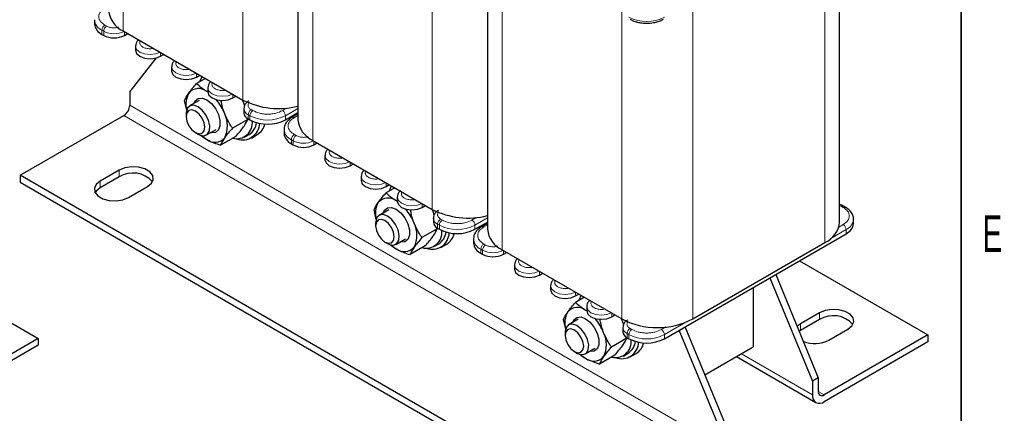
# Model space of a CAD drawing. Header units: millimetres. Extents: x 5 to 418, y 2 to 292.
# Tile 23 of 29: x 318 to 412, y 63 to 101. Entities that reach past the tile are written whole.
import ezdxf

# ---------------------------------------------------------------- set-up
doc = ezdxf.new("R2010")
doc.units = ezdxf.units.MM
doc.layers.add('SLD-0', color=7, linetype='Continuous')
doc.styles.add('SLDTEXTSTYLE0', font='TXT', dxfattribs={"width": 0.605})

msp = doc.modelspace()

# ---------------------------------------------------------------- linework, layer by layer
at = {"color": 7, "linetype": 'Continuous', "lineweight": 18}
for p, q in [((327.944, 129.273), (327.944, 99.616)), ((339.371, 122.676), (339.371, 93.02)), ((346.046, 118.823), (346.046, 89.166)), ((357.473, 112.226), (357.473, 82.57)), ((364.148, 108.373), (364.148, 78.716)), ((394.978, 109.059), (394.978, 79.402)), ((375.575, 101.776), (375.575, 72.12)), ((382.363, 101.776), (382.363, 72.12)), ((326.361, 100.073), (326.191, 100.171)), ((326.078, 99.584), (325.908, 99.681)), ((325.908, 99.681), (325.908, 99.29)), ((326.078, 99.584), (326.078, 99.192)), ((328.058, 99.192), (328.058, 99.551)), ((331.508, 97.2), (331.508, 97.559)), ((334.959, 95.208), (334.959, 95.567)), ((338.41, 93.215), (338.41, 93.575)), ((328.567, 92.528), (385.135, 59.871)), ((343.579, 92.248), (343.161, 92.007)), ((344.641, 92.208), (343.444, 91.517)), ((384.57, 58.892), (328.001, 91.548)), ((340.05, 91.517), (339.88, 91.615)), ((339.88, 91.615), (339.88, 91.223)), ((340.05, 91.517), (340.05, 91.125)), ((340.333, 92.007), (340.163, 92.105)), ((343.444, 91.517), (343.444, 91.125)), ((344.293, 91.354), (344.641, 91.555)), ((344.463, 89.623), (344.293, 89.721)), ((344.18, 89.133), (344.01, 89.231)), ((344.01, 89.231), (344.01, 88.84)), ((344.18, 89.133), (344.18, 88.742)), ((346.16, 88.742), (346.16, 89.101)), ((349.61, 86.75), (349.61, 87.109)), ((327.549, 85.67), (327.549, 86.323)), ((325.738, 84.625), (325.738, 85.278)), ((353.061, 84.757), (353.061, 85.117)), ((356.512, 82.765), (356.512, 83.125)), ((396.384, 82.933), (396.562, 82.864)), ((396.562, 82.864), (396.732, 82.766)), ((358.152, 81.067), (357.982, 81.165)), ((357.982, 81.165), (357.982, 80.773)), ((358.152, 81.067), (358.152, 80.675)), ((358.435, 81.557), (358.265, 81.655)), ((361.68, 81.798), (361.263, 81.557)), ((362.742, 81.758), (361.546, 81.067)), ((361.546, 81.067), (361.546, 80.675)), ((362.395, 80.904), (362.742, 81.105)), ((396.732, 81.133), (396.315, 80.892)), ((397.015, 80.643), (395.539, 79.791)), ((397.015, 80.643), (397.015, 80.251)), ((362.564, 79.173), (362.395, 79.271)), ((362.282, 78.683), (362.112, 78.781)), ((362.112, 78.781), (362.112, 78.389)), ((362.282, 78.683), (362.282, 78.292)), ((364.261, 78.292), (364.261, 78.651)), ((367.712, 76.299), (367.712, 76.659)), ((371.163, 74.307), (371.163, 74.667)), ((374.614, 72.315), (374.614, 72.675)), ((394.469, 72.052), (394.469, 72.705)), ((381.69, 71.796), (379.648, 70.617)), ((392.659, 71.007), (392.659, 71.66)), ((376.254, 70.617), (376.084, 70.715)), ((376.084, 70.715), (376.084, 70.323)), ((376.254, 70.617), (376.254, 70.225)), ((376.537, 71.107), (376.367, 71.205)), ((379.782, 71.348), (379.365, 71.107)), ((379.648, 70.617), (379.648, 70.225)), ((387.002, 68.787), (393.79, 64.868)), ((394.356, 65.194), (394.922, 64.868))]:
    msp.add_line(p, q, dxfattribs=at)
at = {"color": 7, "linetype": 'Continuous', "lineweight": 25}
for p, q in [((344.641, 119.112), (344.641, 91.126)), ((396.384, 81.361), (396.384, 110.454)), ((362.742, 108.662), (362.742, 80.676)), ((325.205, 100.661), (325.205, 100.269)), ((325.908, 99.29), (326.078, 99.192)), ((327.944, 99.616), (339.371, 93.02)), ((328.058, 99.192), (328.369, 99.371)), ((329.118, 98.163), (329.118, 97.771)), ((331.084, 97.032), (328.567, 93.834)), ((331.508, 97.2), (331.82, 97.379)), ((332.569, 96.171), (332.569, 95.779)), ((335.796, 95.083), (334.954, 94.597)), ((334.959, 95.208), (335.27, 95.387)), ((336.02, 94.179), (336.02, 93.787)), ((328.567, 93.834), (328.567, 92.528)), ((336.02, 93.787), (335.921, 93.835)), ((336.02, 93.775), (335.921, 93.835)), ((338.41, 93.215), (338.721, 93.395)), ((334.017, 92.049), (333.811, 92.971)), ((335.211, 92.987), (334.289, 92.455)), ((339.317, 93.051), (339.445, 92.747)), ((339.445, 92.747), (339.526, 92.453)), ((318.102, 85.833), (328.001, 91.548)), ((333.957, 91.722), (333.957, 91.442)), ((339.47, 92.187), (339.47, 91.795)), ((339.824, 91.271), (339.84, 91.172)), ((343.444, 91.125), (344.641, 91.816)), ((344.641, 91.69), (344.093, 91.374)), ((339.84, 91.172), (338.384, 90.331)), ((339.88, 91.223), (340.05, 91.125)), ((334.846, 89.903), (335.089, 89.763)), ((335.889, 89.683), (336.811, 90.216)), ((338.697, 89.546), (337.241, 88.705)), ((339.531, 89.476), (339.983, 89.738)), ((340.183, 89.391), (340.749, 89.718)), ((343.307, 90.211), (343.307, 89.819)), ((344.01, 88.84), (344.18, 88.742)), ((346.046, 89.166), (357.473, 82.57)), ((346.16, 88.742), (346.471, 88.921)), ((347.22, 87.713), (347.22, 87.321)), ((349.61, 86.75), (349.921, 86.929)), ((318.102, 85.833), (318.102, 85.18)), ((374.67, 53.177), (318.102, 85.833)), ((327.549, 86.323), (325.738, 85.278)), ((327.549, 85.67), (325.738, 84.625)), ((350.671, 85.721), (350.671, 85.329)), ((318.102, 85.18), (374.67, 52.524)), ((328.454, 83.71), (330.264, 84.755)), ((353.061, 84.757), (353.372, 84.937)), ((353.898, 84.633), (353.056, 84.147)), ((354.122, 83.729), (354.122, 83.337)), ((354.122, 83.337), (354.023, 83.385)), ((354.122, 83.325), (354.023, 83.385)), ((356.512, 82.765), (356.823, 82.945)), ((396.932, 82.785), (396.762, 82.883)), ((352.119, 81.599), (351.913, 82.521)), ((353.313, 82.537), (352.391, 82.005)), ((357.419, 82.601), (357.547, 82.297)), ((357.547, 82.297), (357.628, 82.003)), ((352.059, 81.272), (352.059, 80.992)), ((357.572, 81.737), (357.572, 81.345)), ((361.546, 80.675), (362.742, 81.366)), ((362.742, 81.24), (362.195, 80.924)), ((397.718, 81.231), (397.718, 81.623)), ((357.942, 80.722), (356.486, 79.881)), ((357.926, 80.821), (357.942, 80.722)), ((357.982, 80.773), (358.152, 80.675)), ((379.648, 70.225), (397.015, 80.251)), ((352.948, 79.453), (353.191, 79.313)), ((353.991, 79.233), (354.913, 79.766)), ((356.799, 79.096), (355.343, 78.255)), ((357.633, 79.026), (358.085, 79.288)), ((358.285, 78.941), (358.851, 79.268)), ((361.409, 79.761), (361.409, 79.369)), ((382.363, 72.12), (394.978, 79.402)), ((362.112, 78.389), (362.282, 78.292)), ((364.148, 78.716), (375.575, 72.12)), ((364.261, 78.292), (364.573, 78.471)), ((307.55, 77.346), (319.827, 70.258)), ((365.322, 77.263), (365.322, 76.871)), ((392.544, 77.67), (404.821, 70.583)), ((367.712, 76.299), (368.023, 76.479)), ((390.287, 76.367), (394.356, 66.501)), ((368.773, 75.271), (368.773, 74.879)), ((389.722, 76.041), (393.79, 66.174)), ((371.163, 74.307), (371.474, 74.487)), ((388.133, 75.124), (388.133, 69.44)), ((372, 74.183), (371.158, 73.697)), ((372.224, 72.887), (372.125, 72.935)), ((372.224, 72.875), (372.125, 72.935)), ((372.224, 73.279), (372.224, 72.887)), ((374.614, 72.315), (374.925, 72.495)), ((394.469, 72.705), (392.659, 71.66)), ((370.221, 71.149), (370.015, 72.071)), ((371.415, 72.087), (370.493, 71.555)), ((375.521, 72.151), (375.649, 71.847)), ((375.649, 71.847), (375.729, 71.553)), ((392.659, 71.66), (392.332, 71.408)), ((394.469, 72.052), (392.659, 71.007)), ((370.161, 70.822), (370.161, 70.541)), ((375.674, 71.287), (375.674, 70.895)), ((385.135, 61.178), (381.067, 71.044)), ((385.701, 61.504), (381.632, 71.371)), ((392.659, 71.007), (392.531, 70.926)), ((404.821, 70.583), (394.922, 64.868)), ((395.374, 70.093), (397.184, 71.138)), ((404.821, 70.583), (404.821, 69.929)), ((319.827, 70.258), (309.927, 64.543)), ((319.827, 70.258), (319.827, 69.605)), ((376.044, 70.272), (374.588, 69.431)), ((376.028, 70.371), (376.044, 70.272)), ((376.084, 70.323), (376.254, 70.225)), ((404.821, 69.929), (394.922, 64.215)), ((319.827, 69.605), (309.927, 63.89)), ((371.05, 69.003), (371.293, 68.863)), ((372.093, 68.783), (373.015, 69.316)), ((375.735, 68.576), (376.187, 68.838)), ((376.387, 68.491), (376.953, 68.818)), ((383.525, 66.78), (388.133, 69.44)), ((374.901, 68.646), (373.444, 67.805)), ((386.533, 68.516), (394.122, 64.135)), ((394.356, 66.501), (393.79, 66.174)), ((393.79, 66.174), (393.79, 64.868)), ((394.356, 66.501), (394.356, 65.194))]:
    msp.add_line(p, q, dxfattribs=at)
at = {"color": 7, "linetype": 'Continuous', "lineweight": 18, "flags": 128}
for points in [[(331.48, 97.575), (331.054, 97.416), (330.518, 97.355), (329.983, 97.416), (329.528, 97.591), (329.225, 97.854), (329.118, 98.163), (329.118, 98.17)], [(334.93, 95.583), (334.505, 95.424), (333.969, 95.363), (333.433, 95.424), (332.979, 95.599), (332.676, 95.862), (332.569, 96.171), (332.569, 96.178)], [(338.381, 93.591), (337.955, 93.432), (337.42, 93.371), (336.884, 93.432), (336.43, 93.607), (336.126, 93.87), (336.02, 94.179), (336.02, 94.186)], [(349.582, 87.125), (349.156, 86.966), (348.62, 86.905), (348.085, 86.966), (347.63, 87.141), (347.327, 87.404), (347.22, 87.713), (347.22, 87.72)], [(353.032, 85.133), (352.607, 84.974), (352.071, 84.913), (351.535, 84.974), (351.081, 85.149), (350.778, 85.412), (350.671, 85.721), (350.671, 85.728)], [(356.483, 83.141), (356.057, 82.982), (355.522, 82.921), (354.986, 82.982), (354.532, 83.157), (354.228, 83.42), (354.122, 83.729), (354.122, 83.736)], [(367.684, 76.675), (367.258, 76.516), (366.722, 76.455), (366.186, 76.516), (365.732, 76.691), (365.429, 76.954), (365.322, 77.263), (365.322, 77.27)], [(371.134, 74.683), (370.709, 74.524), (370.173, 74.463), (369.637, 74.524), (369.183, 74.699), (368.879, 74.962), (368.773, 75.271), (368.773, 75.278)], [(374.585, 72.691), (374.159, 72.532), (373.624, 72.471), (373.088, 72.532), (372.634, 72.707), (372.33, 72.97), (372.224, 73.279), (372.224, 73.286)]]:
    msp.add_lwpolyline(points, dxfattribs=at)
at = {"color": 7, "linetype": 'Continuous', "lineweight": 25, "flags": 128}
for points in [[(329.118, 97.771), (329.225, 97.462), (329.528, 97.2), (329.983, 97.024), (330.518, 96.963), (331.054, 97.024), (331.508, 97.2)], [(332.569, 95.779), (332.676, 95.47), (332.979, 95.208), (333.433, 95.032), (333.969, 94.971), (334.505, 95.032), (334.959, 95.208)], [(335.274, 94.782), (335.477, 95.261), (335.48, 95.266)], [(335.452, 95.282), (335.426, 95.174), (335.425, 95.171)], [(334.685, 92.683), (334.805, 92.937), (335.093, 93.167), (335.48, 93.201), (335.921, 93.037), (336.361, 92.693), (336.749, 92.211), (337.036, 91.649), (337.189, 91.075), (337.189, 90.558), (337.036, 90.161), (336.749, 89.931), (336.361, 89.897), (336.285, 89.912)], [(336.02, 93.787), (336.126, 93.478), (336.43, 93.215), (336.884, 93.04), (337.42, 92.979), (337.955, 93.04), (338.41, 93.215)], [(335.089, 92.375), (334.68, 92.523), (334.327, 92.474), (334.076, 92.236), (333.962, 91.84), (333.957, 91.722)], [(335.089, 89.763), (335.297, 89.665), (335.684, 89.614), (335.992, 89.76), (336.177, 90.083), (336.215, 90.539), (336.102, 91.067), (335.851, 91.594), (335.498, 92.051), (335.089, 92.375), (335.089, 92.375)], [(334.846, 91.955), (334.506, 92.073), (334.218, 92.017), (334.025, 91.795), (333.957, 91.442), (334.025, 91.01), (334.218, 90.566), (334.506, 90.177), (334.846, 89.903), (335.186, 89.785), (335.474, 89.841), (335.667, 90.062), (335.734, 90.416), (335.667, 90.847), (335.474, 91.291), (335.186, 91.68), (334.846, 91.955)], [(335.416, 89.629), (335.662, 89.432), (335.921, 89.263)], [(330.264, 84.755), (330.646, 85.071), (330.819, 85.443), (330.761, 85.826), (330.479, 86.175), (330.007, 86.447), (329.403, 86.61), (328.739, 86.643), (328.095, 86.544), (327.549, 86.323)], [(347.22, 87.321), (347.327, 87.012), (347.63, 86.75), (348.085, 86.574), (348.62, 86.513), (349.156, 86.574), (349.61, 86.75)], [(325.738, 85.278), (325.356, 84.963), (325.183, 84.591), (325.241, 84.207), (325.523, 83.858), (325.995, 83.586), (326.599, 83.424), (327.263, 83.39), (327.907, 83.49), (328.454, 83.71)], [(350.671, 85.329), (350.778, 85.02), (351.081, 84.757), (351.535, 84.582), (352.071, 84.521), (352.607, 84.582), (353.061, 84.757)], [(353.376, 84.332), (353.579, 84.811), (353.582, 84.816)], [(353.554, 84.832), (353.528, 84.724), (353.527, 84.721)], [(325.738, 84.625), (325.356, 84.309), (325.261, 84.168)], [(354.122, 83.337), (354.228, 83.028), (354.532, 82.765), (354.986, 82.59), (355.522, 82.529), (356.057, 82.59), (356.512, 82.765)], [(353.191, 81.925), (352.782, 82.073), (352.429, 82.024), (352.178, 81.786), (352.064, 81.39), (352.059, 81.272)], [(352.787, 82.233), (352.907, 82.487), (353.194, 82.717), (353.582, 82.751), (354.023, 82.587), (354.463, 82.243), (354.851, 81.761), (355.138, 81.199), (355.291, 80.625), (355.291, 80.108), (355.138, 79.711), (354.851, 79.481), (354.463, 79.447), (354.387, 79.462)], [(353.191, 79.313), (353.399, 79.215), (353.786, 79.164), (354.094, 79.31), (354.279, 79.633), (354.317, 80.089), (354.204, 80.617), (353.953, 81.144), (353.599, 81.601), (353.191, 81.925), (353.191, 81.925)], [(352.948, 81.505), (352.608, 81.623), (352.32, 81.567), (352.127, 81.345), (352.059, 80.992), (352.127, 80.56), (352.32, 80.116), (352.608, 79.727), (352.948, 79.453), (353.288, 79.335), (353.576, 79.391), (353.769, 79.612), (353.836, 79.966), (353.769, 80.397), (353.576, 80.841), (353.288, 81.23), (352.948, 81.505)], [(353.518, 79.179), (353.764, 78.982), (354.023, 78.813)], [(365.322, 76.871), (365.429, 76.562), (365.732, 76.299), (366.186, 76.124), (366.722, 76.063), (367.258, 76.124), (367.712, 76.299)], [(368.773, 74.879), (368.879, 74.57), (369.183, 74.307), (369.637, 74.132), (370.173, 74.071), (370.709, 74.132), (371.163, 74.307)], [(371.478, 73.882), (371.681, 74.361), (371.684, 74.366)], [(371.656, 74.382), (371.63, 74.274), (371.629, 74.271)], [(372.224, 72.887), (372.33, 72.578), (372.634, 72.315), (373.088, 72.14), (373.624, 72.079), (374.159, 72.14), (374.614, 72.315)], [(397.184, 71.138), (397.567, 71.453), (397.739, 71.825), (397.681, 72.208), (397.4, 72.557), (396.928, 72.829), (396.324, 72.992), (395.659, 73.026), (395.015, 72.926), (394.469, 72.705)], [(371.293, 71.475), (370.884, 71.623), (370.53, 71.574), (370.28, 71.336), (370.166, 70.94), (370.161, 70.822)], [(370.889, 71.783), (371.009, 72.037), (371.296, 72.267), (371.684, 72.301), (372.125, 72.137), (372.565, 71.793), (372.953, 71.311), (373.24, 70.749), (373.393, 70.175), (373.393, 69.658), (373.24, 69.261), (372.953, 69.031), (372.565, 68.997), (372.489, 69.012)], [(371.05, 71.055), (370.71, 71.173), (370.422, 71.117), (370.229, 70.895), (370.161, 70.541), (370.229, 70.11), (370.422, 69.666), (370.71, 69.277), (371.05, 69.003), (371.39, 68.885), (371.678, 68.941), (371.871, 69.162), (371.938, 69.516), (371.871, 69.947), (371.678, 70.391), (371.39, 70.78), (371.05, 71.055)], [(371.293, 68.863), (371.501, 68.765), (371.888, 68.714), (372.196, 68.86), (372.381, 69.183), (372.419, 69.639), (372.305, 70.167), (372.055, 70.694), (371.701, 71.151), (371.293, 71.475), (371.293, 71.475)], [(371.62, 68.729), (371.866, 68.532), (372.125, 68.363)]]:
    msp.add_lwpolyline(points, dxfattribs=at)
at = {"color": 7, "linetype": 'Continuous', "lineweight": 18}
for centre, radius, start, end in [((326.347, 100.737), 1.143, 182.59938, 247.40547), ((377.951, 104.203), 3.689, 242.60967, 297.39033), ((326.522, 99.654), 0.615, 122.60548, 177.39452), ((326.692, 99.556), 0.615, 122.60548, 177.39452), ((327.069, 101.502), 2.16, 242.66948, 296.38686), ((340.14, 92.234), 0.671, 183.89684, 247.27697), ((340.495, 91.587), 0.615, 122.60548, 177.39452), ((340.664, 91.489), 0.615, 122.60548, 177.39452), ((341.747, 94.793), 3.689, 242.60967, 297.39033), ((342.83, 91.489), 0.615, 2.60548, 57.39452), ((344.176, 91.19), 0.201, 54.40739, 114.02098), ((344.449, 90.287), 1.143, 182.59938, 247.40547), ((344.624, 89.204), 0.615, 122.60548, 177.39452), ((344.794, 89.106), 0.615, 122.60548, 177.39452), ((345.171, 91.052), 2.16, 242.66948, 296.38686), ((396.849, 82.601), 0.202, 66.80667, 125.51986), ((358.241, 81.784), 0.671, 183.89684, 247.27697), ((358.596, 81.137), 0.615, 122.60548, 177.39452), ((358.766, 81.039), 0.615, 122.60548, 177.39452), ((359.849, 84.343), 3.689, 242.60967, 297.39033), ((360.932, 81.039), 0.615, 2.60548, 57.39452), ((362.277, 80.74), 0.201, 54.40739, 114.02098), ((396.401, 80.615), 0.615, 2.60548, 57.39452), ((396.51, 81.75), 1.216, 294.50033, 352.87645), ((362.551, 79.837), 1.143, 182.59938, 247.40547), ((362.726, 78.753), 0.615, 122.60548, 177.39452), ((362.896, 78.656), 0.615, 122.60548, 177.39452), ((363.273, 80.602), 2.16, 242.66948, 296.38686), ((376.343, 71.334), 0.671, 183.89684, 247.27697), ((376.698, 70.687), 0.615, 122.60548, 177.39452), ((376.868, 70.589), 0.615, 122.60548, 177.39452), ((377.951, 73.893), 3.689, 242.60967, 297.39033), ((379.034, 70.589), 0.615, 2.60548, 57.39452)]:
    msp.add_arc(centre, radius, start, end, dxfattribs=at)
at = {"color": 7, "linetype": 'Continuous', "lineweight": 25}
for centre, radius, start, end in [((328.941, 101.815), 2.414, 185.6948, 245.62534), ((326.406, 100.389), 1.207, 185.6948, 245.62534), ((327.068, 101.102), 2.152, 242.60967, 297.39033), ((335.142, 92.882), 1.231, 50.75183, 139.4672), ((336.053, 92.635), 2.123, 150.45248, 195.37813), ((327.339, 92.584), 1.229, 302.60548, 357.39452), ((333.205, 89.981), 4.753, 21.23499, 40.27701), ((342.797, 99.77), 7.57, 243.0951, 284.09653), ((335.349, 90.559), 2.556, 333.43643, 26.56357), ((340.171, 91.865), 0.704, 185.6948, 245.62534), ((338.775, 90.835), 1.51, 255.513, 6.71134), ((339.354, 90.847), 1.632, 250.49847, 358.03742), ((339.117, 91.058), 1.579, 303.26011, 352.90235), ((341.747, 94.401), 3.689, 242.60967, 297.39033), ((339.897, 91.092), 1.617, 301.7863, 347.01584), ((347.043, 91.365), 2.414, 185.6948, 245.62534), ((336.7, 90.216), 1.231, 230.75183, 319.4672), ((344.508, 89.939), 1.207, 185.6948, 245.62534), ((345.17, 90.652), 2.152, 242.60967, 297.39033), ((328.872, 83.536), 2.511, 41.8986, 121.80322), ((354.154, 82.185), 2.123, 150.45248, 195.37813), ((353.244, 82.432), 1.231, 50.75183, 139.4672), ((396.68, 82.699), 0.202, 66.42313, 125.55366), ((351.307, 79.531), 4.753, 21.23499, 40.27701), ((360.899, 89.32), 7.57, 243.0951, 284.09653), ((353.451, 80.109), 2.556, 333.43643, 26.56357), ((358.273, 81.415), 0.704, 185.6948, 245.62534), ((393.982, 81.601), 2.414, 294.37466, 354.3052), ((396.517, 81.35), 1.207, 294.37466, 354.3052), ((356.877, 80.385), 1.51, 255.513, 6.71134), ((357.456, 80.397), 1.632, 250.49847, 358.03742), ((357.219, 80.608), 1.579, 303.26011, 352.90235), ((359.849, 83.951), 3.689, 242.60967, 297.39033), ((357.999, 80.642), 1.617, 301.7863, 347.01584), ((365.145, 80.915), 2.414, 185.6948, 245.62534), ((362.61, 79.489), 1.207, 185.6948, 245.62534), ((354.802, 79.766), 1.231, 230.75183, 319.4672), ((363.272, 80.202), 2.152, 242.60967, 297.39033), ((372.256, 71.735), 2.123, 150.45248, 195.37813), ((371.346, 71.982), 1.231, 50.75183, 139.4672), ((369.409, 69.081), 4.753, 21.23499, 40.27701), ((378.969, 78.67), 7.378, 242.60967, 297.39033), ((395.792, 69.918), 2.511, 41.8986, 121.80322), ((371.553, 69.659), 2.556, 333.43643, 26.56357), ((376.375, 70.965), 0.704, 185.6948, 245.62534), ((374.979, 69.935), 1.51, 255.513, 6.71134), ((375.556, 69.949), 1.634, 249.45896, 357.97579), ((375.321, 70.158), 1.579, 303.26011, 352.90235), ((377.951, 73.501), 3.689, 242.60967, 297.39033), ((376.101, 70.192), 1.617, 301.7863, 347.01584), ((394.006, 72.768), 3.005, 248.97066, 297.08099), ((372.903, 69.316), 1.231, 230.75183, 319.4672), ((394.701, 65.138), 0.349, 170.78596, 309.20329), ((394.48, 64.756), 0.699, 170.78596, 309.20329)]:
    msp.add_arc(centre, radius, start, end, dxfattribs=at)
at = {"color": 7, "linetype": 'Continuous', "lineweight": 18}
for points, knots in [([(326.191, 100.171), (326.032, 100.285), (325.787, 100.461), (325.633, 100.752), (325.591, 100.988), (325.633, 101.223), (325.787, 101.515), (326.032, 101.691), (326.191, 101.804)], [0, 0, 0, 0, 0.239443, 0.36979, 0.5, 0.630347, 0.760557, 1, 1, 1, 1]), ([(327.52, 99.974), (327.502, 99.966), (327.429, 99.935), (327.27, 99.914), (327.068, 99.9), (326.864, 99.913), (326.611, 99.957), (326.459, 100.028), (326.361, 100.073)], [0, 0, 0, 0, 0.053189, 0.215542, 0.377554, 0.539907, 0.701919, 1, 1, 1, 1]), ([(330.838, 97.946), (330.8, 97.938), (330.697, 97.917), (330.518, 97.909), (330.314, 97.92), (330.064, 97.966), (329.794, 98.071), (329.612, 98.227), (329.532, 98.372), (329.513, 98.489), (329.526, 98.593), (329.562, 98.652), (329.576, 98.674)], [0, 0, 0, 0, 0.0554926, 0.1472952, 0.239291, 0.3310936, 0.499998, 0.6689025, 0.7608983, 0.852701, 0.9446967, 1, 1, 1, 1]), ([(334.289, 95.954), (334.25, 95.946), (334.147, 95.925), (333.969, 95.917), (333.765, 95.928), (333.515, 95.974), (333.245, 96.079), (333.062, 96.235), (332.982, 96.38), (332.963, 96.497), (332.977, 96.601), (333.013, 96.66), (333.027, 96.682)], [0, 0, 0, 0, 0.055493, 0.147295, 0.239291, 0.331094, 0.499998, 0.668902, 0.760898, 0.852701, 0.944697, 1, 1, 1, 1]), ([(337.74, 93.962), (337.701, 93.954), (337.598, 93.933), (337.419, 93.925), (337.215, 93.936), (336.965, 93.982), (336.695, 94.087), (336.513, 94.243), (336.433, 94.388), (336.414, 94.505), (336.427, 94.609), (336.464, 94.668), (336.477, 94.69)], [0, 0, 0, 0, 0.055493, 0.147295, 0.239291, 0.331094, 0.499998, 0.668902, 0.760898, 0.852701, 0.944697, 1, 1, 1, 1]), ([(340.163, 92.105), (340.084, 92.162), (339.961, 92.25), (339.885, 92.396), (339.863, 92.514), (339.887, 92.63), (339.925, 92.724), (339.981, 92.768), (339.997, 92.78)], [0, 0, 0, 0, 0.2952709, 0.4560938, 0.6165789, 0.7774017, 0.9378867, 1, 1, 1, 1]), ([(343.161, 92.007), (342.965, 91.916), (342.661, 91.774), (342.155, 91.685), (341.747, 91.661), (341.339, 91.685), (340.834, 91.774), (340.53, 91.916), (340.333, 92.007)], [0, 0, 0, 0, 0.239443, 0.36979, 0.5, 0.630347, 0.760557, 1, 1, 1, 1]), ([(344.293, 89.721), (344.134, 89.835), (343.889, 90.01), (343.735, 90.302), (343.693, 90.538), (343.735, 90.773), (343.889, 91.065), (344.134, 91.241), (344.293, 91.354)], [0, 0, 0, 0, 0.239443, 0.36979, 0.5, 0.630347, 0.760557, 1, 1, 1, 1]), ([(345.622, 89.523), (345.604, 89.516), (345.531, 89.485), (345.372, 89.464), (345.17, 89.45), (344.966, 89.463), (344.713, 89.507), (344.561, 89.578), (344.463, 89.623)], [0, 0, 0, 0, 0.053189, 0.215542, 0.377554, 0.539907, 0.701919, 1, 1, 1, 1]), ([(348.94, 87.496), (348.902, 87.488), (348.799, 87.467), (348.62, 87.459), (348.416, 87.47), (348.166, 87.516), (347.896, 87.621), (347.714, 87.777), (347.634, 87.922), (347.615, 88.039), (347.628, 88.143), (347.664, 88.202), (347.678, 88.224)], [0, 0, 0, 0, 0.055493, 0.147295, 0.239291, 0.331094, 0.499998, 0.668902, 0.760898, 0.852701, 0.944697, 1, 1, 1, 1]), ([(352.391, 85.504), (352.352, 85.496), (352.249, 85.475), (352.07, 85.467), (351.867, 85.478), (351.616, 85.524), (351.347, 85.629), (351.164, 85.785), (351.084, 85.93), (351.065, 86.047), (351.078, 86.151), (351.115, 86.21), (351.129, 86.232)], [0, 0, 0, 0, 0.055493, 0.147295, 0.239291, 0.331094, 0.499998, 0.668902, 0.760898, 0.852701, 0.944697, 1, 1, 1, 1]), ([(355.842, 83.512), (355.803, 83.504), (355.7, 83.483), (355.521, 83.475), (355.317, 83.486), (355.067, 83.532), (354.797, 83.637), (354.615, 83.793), (354.535, 83.938), (354.516, 84.055), (354.529, 84.158), (354.566, 84.218), (354.579, 84.24)], [0, 0, 0, 0, 0.055493, 0.147295, 0.239291, 0.331094, 0.499998, 0.668902, 0.760898, 0.852701, 0.944697, 1, 1, 1, 1]), ([(358.265, 81.655), (358.186, 81.712), (358.063, 81.8), (357.987, 81.946), (357.965, 82.064), (357.989, 82.18), (358.027, 82.274), (358.083, 82.318), (358.099, 82.33)], [0, 0, 0, 0, 0.295271, 0.456094, 0.616579, 0.777402, 0.937887, 1, 1, 1, 1]), ([(396.732, 82.766), (396.891, 82.652), (397.136, 82.476), (397.289, 82.185), (397.332, 81.949), (397.289, 81.714), (397.136, 81.422), (396.891, 81.246), (396.732, 81.133)], [0, 0, 0, 0, 0.239443, 0.36979, 0.5, 0.630347, 0.760557, 1, 1, 1, 1]), ([(361.263, 81.557), (361.067, 81.466), (360.763, 81.324), (360.257, 81.235), (359.849, 81.211), (359.441, 81.235), (358.936, 81.324), (358.632, 81.466), (358.435, 81.557)], [0, 0, 0, 0, 0.239443, 0.36979, 0.5, 0.630347, 0.760557, 1, 1, 1, 1]), ([(362.395, 79.271), (362.236, 79.385), (361.991, 79.56), (361.837, 79.852), (361.795, 80.088), (361.837, 80.323), (361.991, 80.615), (362.236, 80.791), (362.395, 80.904)], [0, 0, 0, 0, 0.239443, 0.36979, 0.5, 0.630347, 0.760557, 1, 1, 1, 1]), ([(363.724, 79.073), (363.706, 79.066), (363.633, 79.035), (363.474, 79.014), (363.272, 79), (363.067, 79.013), (362.815, 79.057), (362.663, 79.127), (362.564, 79.173)], [0, 0, 0, 0, 0.0531886, 0.2155419, 0.3775542, 0.5399072, 0.7019194, 1, 1, 1, 1]), ([(367.042, 77.046), (367.003, 77.038), (366.901, 77.017), (366.722, 77.009), (366.518, 77.02), (366.268, 77.066), (365.998, 77.171), (365.816, 77.327), (365.736, 77.472), (365.717, 77.589), (365.73, 77.693), (365.766, 77.752), (365.78, 77.774)], [0, 0, 0, 0, 0.0554926, 0.1472952, 0.239291, 0.3310936, 0.499998, 0.6689025, 0.7608983, 0.852701, 0.9446967, 1, 1, 1, 1]), ([(370.493, 75.054), (370.454, 75.046), (370.351, 75.025), (370.172, 75.017), (369.969, 75.028), (369.718, 75.074), (369.449, 75.179), (369.266, 75.335), (369.186, 75.48), (369.167, 75.597), (369.18, 75.7), (369.217, 75.76), (369.231, 75.782)], [0, 0, 0, 0, 0.055493, 0.147295, 0.239291, 0.331094, 0.499998, 0.668902, 0.760898, 0.852701, 0.944697, 1, 1, 1, 1]), ([(373.944, 73.062), (373.905, 73.054), (373.802, 73.032), (373.623, 73.025), (373.419, 73.036), (373.169, 73.082), (372.899, 73.187), (372.717, 73.343), (372.637, 73.488), (372.618, 73.605), (372.631, 73.708), (372.668, 73.768), (372.681, 73.79)], [0, 0, 0, 0, 0.055493, 0.147295, 0.239291, 0.331094, 0.499998, 0.668902, 0.760898, 0.852701, 0.944697, 1, 1, 1, 1]), ([(376.367, 71.205), (376.288, 71.262), (376.165, 71.35), (376.089, 71.496), (376.067, 71.614), (376.091, 71.73), (376.129, 71.824), (376.185, 71.868), (376.201, 71.88)], [0, 0, 0, 0, 0.295271, 0.456094, 0.616579, 0.777402, 0.937887, 1, 1, 1, 1]), ([(379.365, 71.107), (379.168, 71.016), (378.864, 70.874), (378.359, 70.785), (377.951, 70.761), (377.543, 70.785), (377.038, 70.874), (376.734, 71.016), (376.537, 71.107)], [0, 0, 0, 0, 0.239443, 0.36979, 0.5, 0.630347, 0.760557, 1, 1, 1, 1])]:
    msp.add_open_spline(points, degree=3, knots=knots, dxfattribs=at)
at = {"color": 7, "linetype": 'Continuous', "lineweight": 25}
for points, knots in [([(376.342, 100.748), (376.446, 100.691), (376.647, 100.581), (376.997, 100.47), (377.425, 100.375), (377.752, 100.361), (377.951, 100.352)], [0, 0, 0, 0, 0.2310591, 0.4455589, 0.6627685, 1, 1, 1, 1]), ([(377.951, 100.352), (378.171, 100.363), (378.48, 100.377), (378.906, 100.471), (379.239, 100.574), (379.457, 100.689), (379.564, 100.745)], [0, 0, 0, 0, 0.3727788, 0.5224122, 0.7665343, 1, 1, 1, 1]), ([(329.416, 98.767), (329.39, 98.747), (329.285, 98.664), (329.159, 98.465), (329.135, 98.27), (329.123, 98.174)], [0, 0, 0, 0, 0.137721, 0.573331, 1, 1, 1, 1]), ([(332.867, 96.775), (332.841, 96.755), (332.735, 96.672), (332.609, 96.473), (332.585, 96.278), (332.573, 96.182)], [0, 0, 0, 0, 0.137721, 0.573331, 1, 1, 1, 1]), ([(334.206, 93.682), (334.22, 93.702), (334.324, 93.848), (334.556, 94.146), (334.821, 94.446), (334.954, 94.597)], [0, 0, 0, 0, 0.070036, 0.530757, 1, 1, 1, 1]), ([(335.921, 93.835), (335.894, 93.851), (335.69, 93.971), (335.342, 94.216), (335.084, 94.47), (334.954, 94.597)], [0, 0, 0, 0, 0.070036, 0.530757, 1, 1, 1, 1]), ([(336.317, 94.783), (336.292, 94.763), (336.186, 94.68), (336.06, 94.481), (336.036, 94.286), (336.024, 94.19)], [0, 0, 0, 0, 0.137721, 0.573331, 1, 1, 1, 1]), ([(333.811, 92.971), (333.855, 93.075), (333.942, 93.284), (334.118, 93.548), (334.206, 93.682)], [0, 0, 0, 0, 0.495458, 1, 1, 1, 1]), ([(337.635, 91.702), (337.596, 91.81), (337.485, 92.114), (337.367, 92.548), (337.311, 92.878), (337.291, 92.997)], [0, 0, 0, 0, 0.2580624, 0.7316518, 1, 1, 1, 1]), ([(339.967, 92.938), (339.949, 92.929), (339.84, 92.877), (339.682, 92.731), (339.507, 92.489), (339.484, 92.29), (339.473, 92.189)], [0, 0, 0, 0, 0.059297, 0.358724, 0.677973, 1, 1, 1, 1]), ([(338.384, 90.331), (338.329, 90.41), (338.039, 90.829), (337.816, 91.311), (337.635, 91.702)], [0, 0, 0, 0, 0.187363, 1, 1, 1, 1]), ([(344.094, 91.373), (344.088, 91.37), (343.959, 91.308), (343.753, 91.141), (343.499, 90.865), (343.336, 90.554), (343.326, 90.335), (343.322, 90.24)], [0, 0, 0, 0, 0.012725, 0.263828, 0.523389, 0.792394, 1, 1, 1, 1]), ([(338.384, 90.331), (338.241, 90.171), (337.954, 89.847), (337.742, 89.561), (337.635, 89.416)], [0, 0, 0, 0, 0.495458, 1, 1, 1, 1]), ([(338.697, 89.546), (338.839, 89.706), (339.126, 90.031), (339.339, 90.317), (339.445, 90.461)], [0, 0, 0, 0, 0.495458, 1, 1, 1, 1]), ([(339.445, 90.461), (339.459, 90.48), (339.649, 90.753), (339.748, 90.97), (339.84, 91.172)], [0, 0, 0, 0, 0.070174, 1, 1, 1, 1]), ([(335.331, 89.679), (335.349, 89.661), (335.512, 89.509), (335.728, 89.378), (335.921, 89.263)], [0, 0, 0, 0, 0.112084, 1, 1, 1, 1]), ([(337.635, 89.416), (337.622, 89.397), (337.431, 89.124), (337.333, 88.907), (337.241, 88.705)], [0, 0, 0, 0, 0.070174, 1, 1, 1, 1]), ([(335.921, 89.263), (335.948, 89.247), (336.336, 89.026), (336.805, 88.86), (337.241, 88.705)], [0, 0, 0, 0, 0.070174, 1, 1, 1, 1]), ([(347.518, 88.317), (347.492, 88.297), (347.387, 88.214), (347.261, 88.015), (347.237, 87.82), (347.225, 87.724)], [0, 0, 0, 0, 0.137721, 0.573331, 1, 1, 1, 1]), ([(350.968, 86.325), (350.943, 86.305), (350.837, 86.222), (350.711, 86.023), (350.687, 85.828), (350.675, 85.732)], [0, 0, 0, 0, 0.137721, 0.573331, 1, 1, 1, 1]), ([(352.308, 83.232), (352.322, 83.251), (352.426, 83.398), (352.658, 83.696), (352.923, 83.996), (353.056, 84.147)], [0, 0, 0, 0, 0.070036, 0.530757, 1, 1, 1, 1]), ([(354.023, 83.385), (353.996, 83.401), (353.792, 83.521), (353.444, 83.766), (353.186, 84.02), (353.056, 84.147)], [0, 0, 0, 0, 0.070036, 0.530757, 1, 1, 1, 1]), ([(354.419, 84.333), (354.394, 84.313), (354.288, 84.23), (354.162, 84.031), (354.138, 83.836), (354.126, 83.74)], [0, 0, 0, 0, 0.137721, 0.573331, 1, 1, 1, 1]), ([(351.913, 82.521), (351.957, 82.625), (352.044, 82.833), (352.22, 83.098), (352.308, 83.232)], [0, 0, 0, 0, 0.495458, 1, 1, 1, 1]), ([(396.758, 82.88), (396.743, 82.89), (396.663, 82.946), (396.534, 82.998), (396.416, 83.025), (396.384, 83.032)], [0, 0, 0, 0, 0.144055, 0.765421, 1, 1, 1, 1]), ([(355.737, 81.252), (355.698, 81.36), (355.587, 81.664), (355.469, 82.098), (355.413, 82.428), (355.393, 82.547)], [0, 0, 0, 0, 0.258062, 0.731652, 1, 1, 1, 1]), ([(358.069, 82.488), (358.051, 82.479), (357.942, 82.427), (357.784, 82.281), (357.608, 82.039), (357.586, 81.84), (357.575, 81.739)], [0, 0, 0, 0, 0.059297, 0.358724, 0.677973, 1, 1, 1, 1]), ([(397.703, 81.594), (397.708, 81.63), (397.735, 81.82), (397.609, 82.147), (397.346, 82.489), (397.107, 82.694), (396.95, 82.77), (396.927, 82.782)], [0, 0, 0, 0, 0.076954, 0.400941, 0.691544, 0.953593, 1, 1, 1, 1]), ([(356.486, 79.881), (356.431, 79.96), (356.141, 80.379), (355.918, 80.861), (355.737, 81.252)], [0, 0, 0, 0, 0.187363, 1, 1, 1, 1]), ([(362.196, 80.923), (362.19, 80.92), (362.061, 80.858), (361.854, 80.691), (361.601, 80.414), (361.438, 80.104), (361.428, 79.885), (361.424, 79.79)], [0, 0, 0, 0, 0.012725, 0.263828, 0.523389, 0.792394, 1, 1, 1, 1]), ([(356.799, 79.096), (356.941, 79.256), (357.228, 79.581), (357.44, 79.867), (357.547, 80.011)], [0, 0, 0, 0, 0.495458, 1, 1, 1, 1]), ([(357.547, 80.011), (357.561, 80.03), (357.751, 80.303), (357.85, 80.52), (357.942, 80.722)], [0, 0, 0, 0, 0.070174, 1, 1, 1, 1]), ([(353.433, 79.228), (353.451, 79.211), (353.614, 79.059), (353.83, 78.928), (354.023, 78.813)], [0, 0, 0, 0, 0.112084, 1, 1, 1, 1]), ([(356.486, 79.881), (356.343, 79.721), (356.056, 79.397), (355.844, 79.11), (355.737, 78.966)], [0, 0, 0, 0, 0.495458, 1, 1, 1, 1]), ([(354.023, 78.813), (354.05, 78.797), (354.438, 78.576), (354.907, 78.41), (355.343, 78.255)], [0, 0, 0, 0, 0.070174, 1, 1, 1, 1]), ([(355.737, 78.966), (355.724, 78.947), (355.533, 78.674), (355.434, 78.457), (355.343, 78.255)], [0, 0, 0, 0, 0.070174, 1, 1, 1, 1]), ([(365.62, 77.867), (365.594, 77.847), (365.489, 77.764), (365.363, 77.565), (365.339, 77.37), (365.327, 77.274)], [0, 0, 0, 0, 0.137721, 0.573331, 1, 1, 1, 1]), ([(369.07, 75.875), (369.045, 75.855), (368.939, 75.772), (368.813, 75.573), (368.789, 75.378), (368.777, 75.282)], [0, 0, 0, 0, 0.137721, 0.573331, 1, 1, 1, 1]), ([(370.41, 72.782), (370.424, 72.801), (370.528, 72.948), (370.76, 73.246), (371.025, 73.546), (371.158, 73.697)], [0, 0, 0, 0, 0.070036, 0.530757, 1, 1, 1, 1]), ([(372.125, 72.935), (372.098, 72.951), (371.894, 73.071), (371.546, 73.316), (371.288, 73.57), (371.158, 73.697)], [0, 0, 0, 0, 0.070036, 0.530757, 1, 1, 1, 1]), ([(372.521, 73.883), (372.496, 73.863), (372.39, 73.78), (372.264, 73.581), (372.24, 73.386), (372.228, 73.29)], [0, 0, 0, 0, 0.137721, 0.573331, 1, 1, 1, 1]), ([(370.015, 72.071), (370.059, 72.174), (370.146, 72.383), (370.321, 72.648), (370.41, 72.782)], [0, 0, 0, 0, 0.495458, 1, 1, 1, 1]), ([(373.839, 70.802), (373.8, 70.91), (373.689, 71.214), (373.571, 71.648), (373.515, 71.978), (373.495, 72.097)], [0, 0, 0, 0, 0.258062, 0.731652, 1, 1, 1, 1]), ([(376.171, 72.038), (376.153, 72.029), (376.044, 71.977), (375.886, 71.831), (375.71, 71.589), (375.688, 71.389), (375.677, 71.289)], [0, 0, 0, 0, 0.059297, 0.358724, 0.677973, 1, 1, 1, 1]), ([(374.588, 69.431), (374.533, 69.51), (374.242, 69.929), (374.02, 70.411), (373.839, 70.802)], [0, 0, 0, 0, 0.187363, 1, 1, 1, 1]), ([(375.649, 69.561), (375.663, 69.58), (375.853, 69.853), (375.952, 70.07), (376.044, 70.272)], [0, 0, 0, 0, 0.070174, 1, 1, 1, 1]), ([(371.535, 68.778), (371.553, 68.761), (371.716, 68.609), (371.932, 68.478), (372.125, 68.363)], [0, 0, 0, 0, 0.112084, 1, 1, 1, 1]), ([(374.588, 69.431), (374.445, 69.271), (374.158, 68.947), (373.946, 68.66), (373.839, 68.516)], [0, 0, 0, 0, 0.495458, 1, 1, 1, 1]), ([(374.901, 68.646), (375.043, 68.806), (375.33, 69.131), (375.542, 69.417), (375.649, 69.561)], [0, 0, 0, 0, 0.495458, 1, 1, 1, 1]), ([(372.125, 68.363), (372.152, 68.347), (372.54, 68.126), (373.009, 67.96), (373.444, 67.805)], [0, 0, 0, 0, 0.070174, 1, 1, 1, 1]), ([(373.839, 68.516), (373.826, 68.497), (373.635, 68.224), (373.536, 68.007), (373.444, 67.805)], [0, 0, 0, 0, 0.070174, 1, 1, 1, 1])]:
    msp.add_open_spline(points, degree=3, knots=knots, dxfattribs=at)
at = {"layer": 'SLD-0', "lineweight": 35}
msp.add_line((408, 12), (408, 282.5), dxfattribs=at)

# ---------------------------------------------------------------- texts
at = {"layer": 'SLD-0', "insert": (410.982, 82.001), "char_height": 3.5, "attachment_point": 2, "style": 'SLDTEXTSTYLE0'}
msp.add_mtext('E', dxfattribs=at)

doc.saveas('drawing.dxf')
